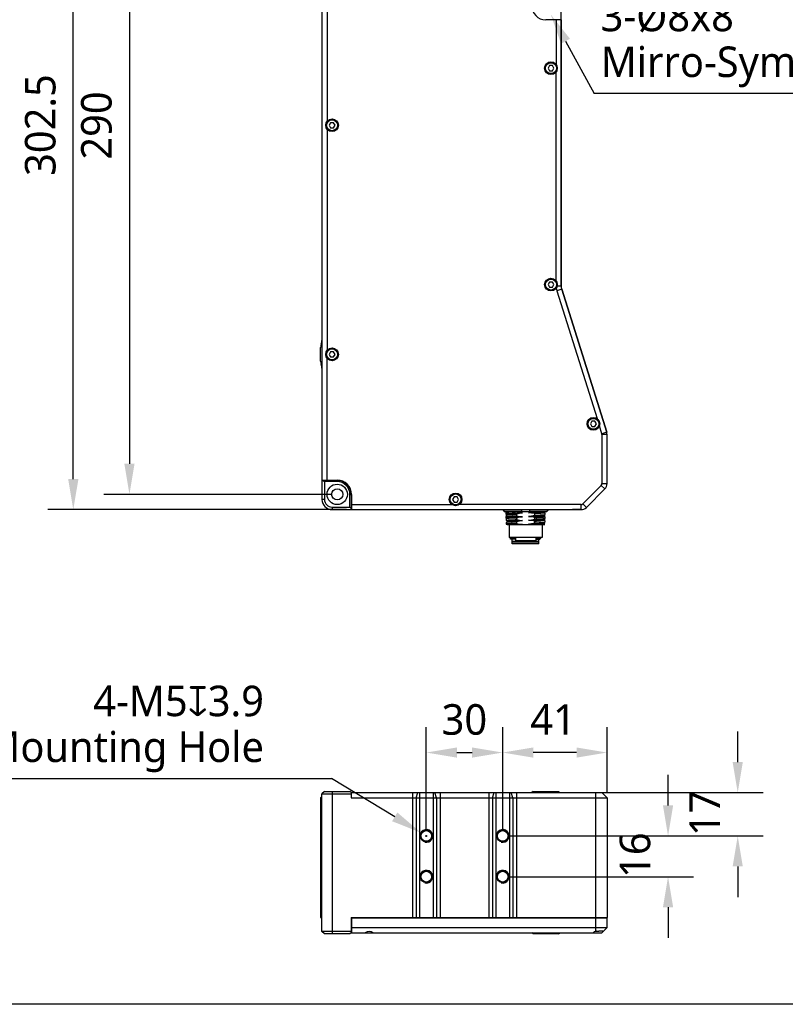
# Model space of a CAD drawing. Header units: millimetres. Extents: x 279 to 496, y -273 to -95.
# Tile 5 of 12: x 317 to 392, y -273 to -176. Entities that reach past the tile are written whole.
import ezdxf

# ---------------------------------------------------------------- set-up
doc = ezdxf.new("R2010")
doc.units = ezdxf.units.MM
doc.header["$LTSCALE"] = 23.1
doc.header["$PDMODE"] = 3
doc.header["$PDSIZE"] = 8
doc.layers.get('0').update_dxf_attribs({"linetype": 'CONTINUOUS'})
doc.layers.get('Defpoints').update_dxf_attribs({"linetype": 'CONTINUOUS'})
doc.layers.add('00_COMPONENTS', color=7, linetype='CONTINUOUS')
doc.layers.add('51__DRAFT_DIMS', color=7, linetype='CONTINUOUS')
doc.styles.get("Standard").update_dxf_attribs({"font": 'Roboto-Regular.ttf'})
doc.dimstyles.new('DIMSTYLE_1', dxfattribs={"dimtxt": 3, "dimasz": 3, "dimexe": 2.5, "dimexo": 0.5, "dimgap": 0.75, "dimtad": 1, "dimlfac": 4, "dimdsep": 46, "dimtxsty": 'STANDARD', "dimblk": '_FILLED', "dimblk1": '_FILLED', "dimblk2": '_FILLED', "dimcen": 0.09, "dimclrt": 3, "dimazin": 2, "dimtp": 0.3, "dimtm": 0.3, "dimtfac": 1, "dimtofl": 0, "dimtmove": 0, "dimatfit": 3, "dimldrblk": '_FILLED', "dimfxl": 1, "dimtolj": 1, "dimarcsym": 0})
doc.dimstyles.new('DIMSTYLE_2', dxfattribs={"dimtxt": 3, "dimasz": 3, "dimexe": 2.5, "dimexo": 0.5, "dimgap": 0.75, "dimtad": 1, "dimlfac": 4, "dimdsep": 46, "dimtxsty": 'STANDARD', "dimblk": '_FILLED', "dimblk1": '_FILLED', "dimblk2": '_FILLED', "dimcen": 0.09, "dimclrt": 3, "dimazin": 2, "dimtp": 0.5, "dimtm": 0.5, "dimtfac": 1, "dimtofl": 0, "dimtmove": 0, "dimatfit": 3, "dimldrblk": '_FILLED', "dimfxl": 1, "dimtolj": 1, "dimarcsym": 0})
doc.dimstyles.new('DIMSTYLE_4', dxfattribs={"dimtxt": 3, "dimasz": 3, "dimexe": 2.5, "dimexo": 0.5, "dimgap": 0.75, "dimtad": 1, "dimlfac": 4, "dimdsep": 46, "dimtxsty": 'STANDARD', "dimblk": '_FILLED', "dimblk1": '_FILLED', "dimblk2": '_FILLED', "dimcen": 0.09, "dimclrt": 3, "dimazin": 2, "dimtp": 0.2, "dimtm": 0.2, "dimtfac": 1, "dimtofl": 0, "dimtmove": 0, "dimatfit": 3, "dimldrblk": '_FILLED', "dimfxl": 1, "dimtolj": 1, "dimarcsym": 0})
doc.dimstyles.new('DIMSTYLE_5', dxfattribs={"dimtxt": 3, "dimasz": 3, "dimexe": 2.5, "dimexo": 0.5, "dimtad": 1, "dimlfac": 4, "dimdsep": 46, "dimtxsty": 'STANDARD', "dimblk": '_FILLED', "dimblk1": '_FILLED', "dimblk2": '_FILLED', "dimcen": 0.09, "dimclrt": 3, "dimazin": 2, "dimtp": 0.1, "dimtm": 0.1, "dimtfac": 1, "dimtofl": 0, "dimtmove": 0, "dimatfit": 1, "dimldrblk": '_FILLED', "dimfxl": 1, "dimtolj": 1, "dimarcsym": 0})
doc.dimstyles.new('DIMSTYLE_6', dxfattribs={"dimtxt": 3, "dimasz": 3, "dimexe": 2.5, "dimexo": 0.5, "dimtad": 1, "dimlfac": 4, "dimdsep": 46, "dimtxsty": 'STANDARD', "dimblk": '_FILLED', "dimblk1": '_FILLED', "dimblk2": '_FILLED', "dimcen": 0.09, "dimclrt": 3, "dimazin": 2, "dimtp": 0.2, "dimtm": 0.2, "dimtfac": 1, "dimtofl": 0, "dimtmove": 0, "dimatfit": 1, "dimldrblk": '_FILLED', "dimfxl": 1, "dimtolj": 1, "dimarcsym": 0})

# ---------------------------------------------------------------- blocks, each defined once
blk = doc.blocks.new('_FILLED')
at = {"color": 0, "linetype": 'ByBlock'}
blk.add_solid([(0, 0), (-1, 0.167), (-1, -0.167)], dxfattribs=at)
blk = doc.blocks.new('*D3')
at = {"layer": '51__DRAFT_DIMS', "color": 0, "lineweight": -2}
for p, q in [((347.872, -150.595), (325.469, -150.595)), ((327.969, -153.595), (327.969, -220.095)), ((347.872, -223.095), (325.469, -223.095))]:
    blk.add_line(p, q, dxfattribs=at)
at = {"layer": 'Defpoints', "color": 0}
for p in [(348.372, -150.595), (327.969, -223.095), (348.372, -223.095)]:
    blk.add_point(p, dxfattribs=at)
at = {"layer": '51__DRAFT_DIMS', "color": 0, "linetype": 'ByBlock', "lineweight": -2, "xscale": 3, "yscale": 3, "zscale": 3}
for p, rotation in [((327.969, -150.595), 90), ((327.969, -223.095), 270)]:
    blk.add_blockref('_FILLED', p, dxfattribs=dict(at, rotation=rotation))
at = {"layer": '51__DRAFT_DIMS', "color": 3, "insert": (323.219, -186.874), "char_height": 3, "attachment_point": 2, "rotation": 90, "line_spacing_factor": 0.9}
blk.add_mtext('\\A1;290', dxfattribs=at)
blk = doc.blocks.new('*D4')
at = {"layer": '51__DRAFT_DIMS', "color": 0, "lineweight": -2}
for p, q in [((355.959, -148.97), (319.957, -148.97)), ((322.457, -221.595), (322.457, -151.97)), ((349.272, -224.595), (319.957, -224.595))]:
    blk.add_line(p, q, dxfattribs=at)
at = {"layer": 'Defpoints', "color": 0}
for p in [(322.457, -148.97), (356.459, -148.97), (349.772, -224.595)]:
    blk.add_point(p, dxfattribs=at)
at = {"layer": '51__DRAFT_DIMS', "color": 0, "linetype": 'ByBlock', "lineweight": -2, "xscale": 3, "yscale": 3, "zscale": 3}
for p, rotation in [((322.457, -148.97), 90), ((322.457, -224.595), 270)]:
    blk.add_blockref('_FILLED', p, dxfattribs=dict(at, rotation=rotation))
at = {"layer": '51__DRAFT_DIMS', "color": 3, "insert": (317.707, -186.829), "char_height": 3, "attachment_point": 2, "rotation": 90, "line_spacing_factor": 0.9}
blk.add_mtext('\\A1;302.5', dxfattribs=at)
blk = doc.blocks.new('*D15')
at = {"layer": '51__DRAFT_DIMS', "color": 0, "lineweight": -2}
for p, q in [((357.122, -256.137), (357.122, -245.949)), ((364.622, -256.137), (364.622, -245.949)), ((360.122, -248.449), (361.622, -248.449))]:
    blk.add_line(p, q, dxfattribs=at)
at = {"layer": 'Defpoints', "color": 0}
for p in [(364.622, -248.449), (357.122, -256.637), (364.622, -256.637)]:
    blk.add_point(p, dxfattribs=at)
at = {"layer": '51__DRAFT_DIMS', "color": 0, "linetype": 'ByBlock', "lineweight": -2, "xscale": 3, "yscale": 3, "zscale": 3, "rotation": 180}
blk.add_blockref('_FILLED', (357.122, -248.449), dxfattribs=at)
at = {"layer": '51__DRAFT_DIMS', "color": 0, "linetype": 'ByBlock', "lineweight": -2, "xscale": 3, "yscale": 3, "zscale": 3}
blk.add_blockref('_FILLED', (364.622, -248.449), dxfattribs=at)
at = {"layer": '51__DRAFT_DIMS', "color": 3, "insert": (360.863, -243.699), "char_height": 3, "attachment_point": 2, "line_spacing_factor": 0.9}
blk.add_mtext('\\A1;30', dxfattribs=at)
blk = doc.blocks.new('*D16')
at = {"layer": '51__DRAFT_DIMS', "color": 0, "lineweight": -2}
for p, q in [((380.86, -253.637), (380.86, -250.637)), ((365.122, -256.637), (383.36, -256.637)), ((365.122, -260.637), (383.36, -260.637)), ((380.86, -263.637), (380.86, -266.637))]:
    blk.add_line(p, q, dxfattribs=at)
at = {"layer": 'Defpoints', "color": 0}
for p in [(364.622, -256.637), (364.622, -260.637), (380.86, -260.637)]:
    blk.add_point(p, dxfattribs=at)
at = {"layer": '51__DRAFT_DIMS', "color": 0, "linetype": 'ByBlock', "lineweight": -2, "xscale": 3, "yscale": 3, "zscale": 3}
for p, rotation in [((380.86, -256.637), 270), ((380.86, -260.637), 90)]:
    blk.add_blockref('_FILLED', p, dxfattribs=dict(at, rotation=rotation))
at = {"layer": '51__DRAFT_DIMS', "color": 3, "insert": (376.11, -258.523), "char_height": 3, "attachment_point": 2, "rotation": 90, "line_spacing_factor": 0.9}
blk.add_mtext('\\A1;16', dxfattribs=at)
blk = doc.blocks.new('*D17')
at = {"layer": '51__DRAFT_DIMS', "color": 0, "lineweight": -2}
for p, q in [((364.622, -256.137), (364.622, -245.949)), ((374.872, -252.387), (374.872, -245.949)), ((371.872, -248.449), (367.622, -248.449))]:
    blk.add_line(p, q, dxfattribs=at)
at = {"layer": 'Defpoints', "color": 0}
for p in [(364.622, -248.449), (374.872, -252.887), (364.622, -256.637)]:
    blk.add_point(p, dxfattribs=at)
at = {"layer": '51__DRAFT_DIMS', "color": 0, "linetype": 'ByBlock', "lineweight": -2, "xscale": 3, "yscale": 3, "zscale": 3, "rotation": 180}
blk.add_blockref('_FILLED', (364.622, -248.449), dxfattribs=at)
at = {"layer": '51__DRAFT_DIMS', "color": 0, "linetype": 'ByBlock', "lineweight": -2, "xscale": 3, "yscale": 3, "zscale": 3}
blk.add_blockref('_FILLED', (374.872, -248.449), dxfattribs=at)
at = {"layer": '51__DRAFT_DIMS', "color": 3, "insert": (369.568, -243.699), "char_height": 3, "attachment_point": 2, "line_spacing_factor": 0.9}
blk.add_mtext('\\A1;41', dxfattribs=at)
blk = doc.blocks.new('*D18')
at = {"layer": '51__DRAFT_DIMS', "color": 0, "lineweight": -2}
for p, q in [((387.701, -249.387), (387.701, -246.387)), ((374.247, -252.387), (390.201, -252.387)), ((365.122, -256.637), (390.201, -256.637)), ((387.701, -259.637), (387.701, -262.637))]:
    blk.add_line(p, q, dxfattribs=at)
at = {"layer": 'Defpoints', "color": 0}
for p in [(373.747, -252.387), (364.622, -256.637), (387.701, -256.637)]:
    blk.add_point(p, dxfattribs=at)
at = {"layer": '51__DRAFT_DIMS', "color": 0, "linetype": 'ByBlock', "lineweight": -2, "xscale": 3, "yscale": 3, "zscale": 3}
for p, rotation in [((387.701, -252.387), 270), ((387.701, -256.637), 90)]:
    blk.add_blockref('_FILLED', p, dxfattribs=dict(at, rotation=rotation))
at = {"layer": '51__DRAFT_DIMS', "color": 3, "insert": (382.951, -254.416), "char_height": 3, "attachment_point": 2, "rotation": 90, "line_spacing_factor": 0.9}
blk.add_mtext('\\A1;17', dxfattribs=at)
blk = doc.blocks.new('*D21')
at = {"layer": '51__DRAFT_DIMS', "color": 0}
for p, q in [((368.862, -175.185), (368.862, -175.005)), ((368.772, -175.095), (368.952, -175.095))]:
    blk.add_line(p, q, dxfattribs=at)
at = {"layer": '51__DRAFT_DIMS', "color": 0, "lineweight": -2}
for p in [(370.791, -178.599), (403.915, -183.74)]:
    blk.add_line(p, (373.619, -183.74), dxfattribs=at)
at = {"layer": 'Defpoints', "color": 0}
for p in [(368.38, -174.219), (369.344, -175.971)]:
    blk.add_point(p, dxfattribs=at)
at = {"layer": '51__DRAFT_DIMS', "color": 0, "linetype": 'ByBlock', "lineweight": -2, "xscale": 3, "yscale": 3, "zscale": 3, "rotation": 118.8240160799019}
blk.add_blockref('_FILLED', (369.344, -175.971), dxfattribs=at)
at = {"layer": '51__DRAFT_DIMS', "color": 3, "insert": (374.244, -174.615), "char_height": 3, "attachment_point": 1, "line_spacing_factor": 0.9}
blk.add_mtext('\\A1;3-%%c{\\A1;8x8\\PMirro-Symmetry}', dxfattribs=at)
blk = doc.blocks.new('*D22')
at = {"layer": '51__DRAFT_DIMS', "color": 0, "lineweight": -2}
for p in [(289.464, -251.003), (354.02, -254.762)]:
    blk.add_line(p, (347.802, -251.003), dxfattribs=at)
at = {"layer": '51__DRAFT_DIMS', "color": 0}
for p, q in [((357.032, -256.637), (357.212, -256.637)), ((357.122, -256.727), (357.122, -256.547))]:
    blk.add_line(p, q, dxfattribs=at)
at = {"layer": 'Defpoints', "color": 0}
for p in [(356.587, -256.314), (357.657, -256.961)]:
    blk.add_point(p, dxfattribs=at)
at = {"layer": '51__DRAFT_DIMS', "color": 0, "linetype": 'ByBlock', "lineweight": -2, "xscale": 3, "yscale": 3, "zscale": 3, "rotation": 328.8449903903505}
blk.add_blockref('_FILLED', (356.587, -256.314), dxfattribs=at)
at = {"layer": '51__DRAFT_DIMS', "color": 3, "insert": (341.176, -241.878), "char_height": 3, "attachment_point": 3, "line_spacing_factor": 0.9}
blk.add_mtext('\\A1;4-M5{\\Fgdt|c134;x}3.9\\PNon-Camera Mounting Hole', dxfattribs=at)

msp = doc.modelspace()

# ---------------------------------------------------------------- linework, layer by layer
msp.add_lwpolyline([(278.9111, -94.6938), (496.1269, -94.6938), (496.1269, -273.1705), (278.9111, -273.1705)], close=True)
at = {"layer": '00_COMPONENTS', "color": 7}
for p, q in [((346.8721, -150.0948), (346.8721, -223.5948)), ((370.3621, -202.6192), (370.3621, -160.0198)), ((347.3721, -164.7198), (347.3721, -186.4698)), ((370.3615, -176.4948), (368.8615, -176.4948)), ((369.8615, -176.4948), (369.8615, -180.8698)), ((370.1621, -176.4698), (370.1621, -176.4948)), ((370.3615, -176.4948), (370.3615, -202.6196)), ((369.2177, -180.9948), (369.0734, -181.2448)), ((369.0734, -181.2448), (369.2177, -181.4948)), ((369.5064, -180.9948), (369.2177, -180.9948)), ((369.2177, -181.4948), (369.5064, -181.4948)), ((369.6507, -181.2448), (369.5064, -180.9948)), ((369.5064, -181.4948), (369.6507, -181.2448)), ((369.8615, -202.1198), (369.8615, -181.6198)), ((347.7277, -186.5948), (347.5834, -186.8448)), ((348.0164, -186.5948), (347.7277, -186.5948)), ((348.1607, -186.8448), (348.0164, -186.5948)), ((347.3721, -187.2198), (347.3721, -208.9698)), ((347.5834, -186.8448), (347.7277, -187.0948)), ((347.7277, -187.0948), (348.0164, -187.0948)), ((348.0164, -187.0948), (348.1607, -186.8448)), ((369.2177, -202.2448), (369.0734, -202.4948)), ((369.0734, -202.4948), (369.2177, -202.7448)), ((369.5064, -202.2448), (369.2177, -202.2448)), ((369.2177, -202.7448), (369.5064, -202.7448)), ((369.6507, -202.4948), (369.5064, -202.2448)), ((369.5064, -202.7448), (369.6507, -202.4948)), ((374.8374, -216.9884), (370.4135, -202.9579)), ((370.4141, -202.9575), (374.8374, -216.9857)), ((369.9367, -203.1082), (373.8944, -215.6603)), ((346.7471, -210.008), (346.7471, -208.6817)), ((347.3721, -221.6948), (347.3721, -209.7198)), ((347.7277, -209.0948), (347.5834, -209.3448)), ((347.5834, -209.3448), (347.7277, -209.5948)), ((348.0164, -209.0948), (347.7277, -209.0948)), ((347.7277, -209.5948), (348.0164, -209.5948)), ((348.1607, -209.3448), (348.0164, -209.0948)), ((348.0164, -209.5948), (348.1607, -209.3448)), ((373.387, -215.9191), (373.2427, -216.1691)), ((373.2427, -216.1691), (373.387, -216.4191)), ((373.6757, -215.9191), (373.387, -215.9191)), ((373.387, -216.4191), (373.6757, -216.4191)), ((373.82, -216.1691), (373.6757, -215.9191)), ((373.6757, -216.4191), (373.82, -216.1691)), ((374.3605, -217.1387), (374.1205, -216.3776)), ((374.3721, -217.2139), (374.3721, -222.0342)), ((374.8721, -222.0342), (374.8721, -217.2139)), ((346.8721, -221.6948), (348.3721, -221.6948)), ((346.8721, -221.7198), (348.3721, -221.7198)), ((346.9971, -221.7198), (347.1221, -221.8448)), ((347.0721, -221.7198), (347.0721, -221.6948)), ((348.3721, -221.8448), (347.1221, -221.8448)), ((347.1221, -221.8448), (347.1221, -223.5948)), ((374.2988, -222.2109), (372.4882, -224.0216)), ((349.6221, -224.3448), (349.6221, -223.0948)), ((349.7471, -223.0948), (349.7471, -224.5948)), ((349.7721, -223.0948), (349.7721, -224.5948)), ((359.8527, -223.3448), (359.7084, -223.5948)), ((360.1414, -223.3448), (359.8527, -223.3448)), ((360.2857, -223.5948), (360.1414, -223.3448)), ((372.8417, -224.3752), (374.6524, -222.5645)), ((349.7721, -224.0948), (359.6221, -224.0948)), ((359.7084, -223.5948), (359.8527, -223.8448)), ((359.8527, -223.8448), (360.1414, -223.8448)), ((360.1414, -223.8448), (360.2857, -223.5948)), ((372.3114, -224.0948), (360.3721, -224.0948)), ((347.8721, -224.3448), (349.6221, -224.3448)), ((347.8721, -224.5948), (372.3114, -224.5948)), ((349.6221, -224.3448), (349.7471, -224.4698)), ((349.7721, -224.3948), (349.7471, -224.3948)), ((364.6535, -224.5948), (364.6535, -224.6448)), ((366.4971, -224.6448), (364.6535, -224.6448)), ((364.6535, -224.6448), (364.7804, -224.7698)), ((364.7804, -224.7698), (368.9637, -224.7698)), ((364.9721, -224.7698), (364.9721, -224.8896)), ((364.9721, -225.0494), (364.9721, -224.8909)), ((364.9721, -225.1065), (364.9721, -225.2649)), ((364.9721, -225.4244), (364.9721, -225.2659)), ((365.1629, -224.9944), (364.9749, -225.1032)), ((364.9749, -225.2682), (365.1565, -225.3732)), ((364.975, -224.8929), (365.1536, -224.9963)), ((364.9821, -225.0524), (364.9914, -225.0578)), ((364.9914, -225.0578), (365.0224, -225.0757)), ((365.1536, -224.9963), (365.1567, -224.9981)), ((365.9989, -224.8244), (365.9989, -224.7698)), ((365.9989, -225.1997), (365.9989, -225.0412)), ((366.4971, -224.7698), (366.4971, -224.5948)), ((367.2471, -224.5948), (367.2471, -224.7698)), ((369.0906, -224.6448), (367.2471, -224.6448)), ((367.7452, -224.9842), (367.7452, -225.1427)), ((368.5812, -225.1894), (368.7693, -225.0806)), ((368.5815, -224.8142), (368.6582, -224.7698)), ((368.5898, -225.1871), (368.5875, -225.1858)), ((368.7692, -224.9157), (368.5876, -224.8107)), ((368.7691, -225.2908), (368.5898, -225.1871)), ((368.725, -225.2653), (368.7687, -225.2401)), ((368.7253, -224.8903), (368.7687, -224.8652)), ((368.7721, -224.8613), (368.7721, -224.7698)), ((368.7721, -224.8614), (368.7721, -224.8613)), ((368.7721, -224.919), (368.7721, -225.0774)), ((368.7721, -225.2362), (368.7721, -225.0806)), ((368.9637, -224.7698), (369.0906, -224.6448)), ((369.0906, -224.6448), (369.0906, -224.5948)), ((371.4829, -224.5948), (371.4838, -224.5954)), ((372.3104, -224.5954), (371.4838, -224.5954)), ((371.9888, -224.5954), (371.9888, -224.5948)), ((364.9721, -225.4815), (364.9721, -225.6399)), ((364.9721, -225.8567), (364.9721, -226.0149)), ((365.1627, -225.3695), (364.9749, -225.4782)), ((364.9749, -225.6431), (365.1567, -225.7483)), ((365.1629, -225.7447), (364.9749, -225.8535)), ((364.9749, -226.0182), (365.0642, -226.0698)), ((364.982, -225.4273), (364.9913, -225.4327)), ((364.9913, -225.4327), (365.0224, -225.4507)), ((365.0643, -226.0698), (368.7721, -226.0698)), ((365.2471, -226.0698), (365.2471, -227.3198)), ((365.9989, -225.5746), (365.9989, -225.4162)), ((365.9989, -225.9497), (365.9989, -225.7914)), ((366.1462, -225.3056), (366.1481, -225.3055)), ((366.4911, -225.2929), (366.4977, -225.2926)), ((366.4977, -225.2926), (366.5805, -225.2896)), ((367.7452, -225.3594), (367.7452, -225.5177)), ((367.7452, -225.7343), (367.7452, -225.8927)), ((368.2729, -225.7133), (368.2708, -225.7133)), ((368.4971, -226.0698), (368.4971, -227.3198)), ((368.5812, -225.9394), (368.7693, -225.8306)), ((368.5814, -225.5643), (368.7692, -225.4557)), ((368.7694, -225.6659), (368.5876, -225.5607)), ((368.59, -225.9371), (368.5876, -225.9357)), ((368.7691, -226.0407), (368.59, -225.9371)), ((368.7721, -225.5698), (368.6033, -225.5698)), ((368.7721, -225.2942), (368.7721, -225.4524)), ((368.7721, -225.5698), (368.7721, -225.4557)), ((368.7721, -225.669), (368.7721, -225.8274)), ((368.7721, -226.0441), (368.7721, -226.0698)), ((368.4971, -227.3198), (365.2471, -227.3198)), ((365.3721, -227.4948), (365.3721, -227.4185)), ((365.8721, -227.4948), (365.3721, -227.4948)), ((365.3772, -227.4153), (365.3804, -227.4144)), ((365.5003, -227.3441), (365.3781, -227.4147)), ((365.4515, -227.3198), (365.4655, -227.3279)), ((365.4655, -227.3279), (365.4826, -227.3378)), ((365.4826, -227.3378), (365.4969, -227.3461)), ((365.5596, -227.7198), (365.5596, -227.4948)), ((368.1846, -227.7198), (365.5596, -227.7198)), ((365.5846, -227.7448), (365.5596, -227.7198)), ((365.5596, -227.7448), (368.1845, -227.7448)), ((365.5596, -227.9448), (365.5596, -227.7448)), ((368.1845, -227.9448), (365.5596, -227.9448)), ((365.8721, -227.3198), (365.8721, -227.6448)), ((367.8721, -227.6448), (365.8721, -227.6448)), ((365.9221, -227.6948), (365.8721, -227.6448)), ((367.822, -227.6948), (365.9221, -227.6948)), ((367.8221, -227.6948), (367.8721, -227.6448)), ((367.8721, -227.3198), (367.8721, -227.6448)), ((367.8721, -227.4948), (368.2945, -227.4948)), ((368.1596, -227.7448), (368.1846, -227.7198)), ((368.1846, -227.7198), (368.1846, -227.4948)), ((368.1846, -227.9448), (368.1846, -227.7448)), ((368.2509, -227.4731), (368.37, -227.4042)), ((368.2676, -227.4787), (368.2543, -227.4711)), ((368.2945, -227.4943), (368.2676, -227.4787)), ((368.3721, -227.4018), (368.3721, -227.3198)), ((347.1221, -252.2623), (346.8721, -252.5123)), ((347.1221, -252.2623), (349.6221, -252.2623)), ((349.7471, -252.3873), (349.6221, -252.2623)), ((367.6121, -252.2623), (367.4871, -252.3873)), ((367.6121, -252.2623), (370.1121, -252.2623)), ((370.1121, -252.2623), (370.2371, -252.3873)), ((346.8721, -252.7623), (346.7471, -252.8873)), ((346.7471, -252.8873), (346.7471, -264.6373)), ((346.7471, -252.8873), (346.8721, -252.8873)), ((346.8721, -266.0123), (346.8721, -252.5123)), ((346.8721, -252.5123), (349.7471, -252.5123)), ((349.7471, -252.3873), (349.7471, -252.8873)), ((349.7471, -252.3873), (374.3721, -252.3873)), ((349.7471, -252.8873), (374.8721, -252.8873)), ((374.8721, -252.8873), (374.3721, -252.3873)), ((374.8721, -252.8873), (374.8721, -264.6373)), ((346.7471, -264.6373), (346.8721, -264.6373)), ((349.7471, -264.6373), (349.7471, -266.1373)), ((349.7471, -264.6373), (374.8721, -264.6373)), ((349.7721, -264.6373), (349.7721, -266.1373)), ((349.7721, -264.6873), (374.8721, -264.6873)), ((374.6471, -264.6373), (374.6471, -264.6873)), ((374.8721, -265.6373), (374.8721, -264.6873)), ((349.7721, -265.6373), (374.8721, -265.6373)), ((374.3721, -266.1373), (374.8721, -265.6373)), ((347.1221, -266.2623), (346.8721, -266.0123)), ((349.7471, -266.0123), (346.8721, -266.0123)), ((349.6221, -266.2623), (347.1221, -266.2623)), ((349.7471, -266.1373), (349.6221, -266.2623)), ((349.7471, -266.1373), (374.3721, -266.1373)), ((367.6121, -266.2623), (367.4871, -266.1373)), ((370.1121, -266.2623), (367.6121, -266.2623)), ((370.1121, -266.2623), (370.2371, -266.1373))]:
    msp.add_line(p, q, dxfattribs=at)
at = {"layer": '00_COMPONENTS', "color": 4}
for p, q in [((370.4135, -202.9579), (369.9367, -203.1082)), ((369.9739, -202.6196), (370.3615, -202.6196)), ((374.8374, -216.9884), (374.3605, -217.1387)), ((374.8721, -217.2139), (374.3721, -217.2139)), ((348.3721, -221.8448), (348.3721, -221.7198)), ((374.6524, -222.5645), (374.2988, -222.2109)), ((374.3721, -222.0342), (374.8721, -222.0342)), ((349.6221, -223.0948), (349.7471, -223.0948)), ((347.1221, -223.5948), (346.8721, -223.5948)), ((372.3114, -224.5948), (372.3114, -224.0948)), ((372.8417, -224.3752), (372.4882, -224.0216)), ((347.8721, -224.3448), (347.8721, -224.5948)), ((372.3104, -224.5954), (372.3104, -224.5948)), ((347.8721, -252.2623), (347.8721, -266.2623)), ((368.8621, -252.2623), (368.8621, -252.3873)), ((346.8721, -252.8206), (346.8096, -252.8873)), ((346.8096, -252.8873), (346.8096, -264.6373)), ((355.7629, -252.3873), (355.7629, -264.6373)), ((356.1109, -252.8873), (356.2849, -252.3873)), ((356.1109, -252.8873), (356.1109, -264.6373)), ((356.4589, -252.3873), (356.4589, -264.6373)), ((357.7852, -252.3873), (357.7852, -264.6373)), ((358.1332, -252.8873), (357.9592, -252.3873)), ((358.1332, -252.8873), (358.1332, -264.6373)), ((358.4812, -252.3873), (358.4812, -264.6373)), ((363.2629, -252.3873), (363.2629, -264.6373)), ((363.6109, -252.8873), (363.7849, -252.3873)), ((363.6109, -252.8873), (363.6109, -264.6373)), ((363.9589, -252.3873), (363.9589, -264.6373)), ((365.2852, -252.3873), (365.2852, -264.6373)), ((365.6332, -252.8873), (365.4592, -252.3873)), ((365.6332, -252.8873), (365.6332, -264.6373)), ((365.9812, -252.3873), (365.9812, -264.6373)), ((373.7471, -252.3873), (373.7471, -266.0249)), ((350.2721, -264.6873), (350.2721, -264.6373)), ((368.8621, -266.2623), (368.8621, -266.1373))]:
    msp.add_line(p, q, dxfattribs=at)
at = {"layer": '00_COMPONENTS', "color": 7}
for centre, radius in [((369.3615, -181.2448), 0.625), ((369.3621, -181.2448), 0.5625), ((347.8721, -186.8448), 0.625), ((347.8721, -186.8448), 0.5625), ((369.3615, -202.4948), 0.625), ((369.3621, -202.4948), 0.5625), ((347.8721, -209.3448), 0.625), ((347.8721, -209.3448), 0.5625), ((373.5313, -216.1691), 0.625), ((373.5313, -216.1691), 0.5625), ((348.3721, -223.0948), 1), ((348.3721, -223.0948), 0.55), ((359.9971, -223.5948), 0.625), ((359.9971, -223.5948), 0.5625), ((357.1221, -256.6373), 0.6), ((357.1221, -256.6373), 0.525), ((364.6221, -256.6373), 0.6), ((364.6221, -256.6373), 0.525), ((357.1221, -260.6373), 0.6), ((364.6221, -260.6373), 0.6), ((357.1221, -260.6373), 0.525), ((364.6221, -260.6373), 0.525)]:
    msp.add_circle(centre, radius, dxfattribs=at)
at = {"layer": '00_COMPONENTS', "color": 4}
for centre in [(369.3621, -181.2448), (347.8721, -186.8448), (369.3621, -202.4948), (347.8721, -209.3448), (373.5313, -216.1691), (359.9971, -223.5948)]:
    msp.add_circle(centre, 0.5375, dxfattribs=at)
at = {"layer": '00_COMPONENTS', "color": 7}
for centre, radius, start, end in [((368.8615, -175.0948), 1.4, 90, 270), ((371.4865, -202.6196), 1.625, 188.060435, 197.5), ((371.4865, -202.6196), 1.125, 180, 197.5), ((371.4871, -202.6192), 1.125, 180, 197.500471), ((347.7471, -208.6817), 1, 159.635865, 180), ((345.8721, -207.9857), 1, 339.635865, 360), ((347.7471, -210.008), 1, 180, 200.364135), ((345.8721, -210.704), 1, 0, 20.364135), ((374.1221, -217.2139), 0.25, 0, 17.5), ((374.1221, -217.2113), 0.75, 0, 17.500471), ((374.1221, -217.2139), 0.75, 0, 17.5), ((348.3721, -223.0948), 1.4, 0, 90), ((348.3721, -223.0948), 1.375, 0, 90), ((348.3721, -223.0948), 1.25, 0, 90), ((374.1221, -222.0342), 0.25, 315, 360), ((374.1221, -222.0342), 0.75, 315, 360), ((347.8721, -223.5948), 1, 180, 270), ((347.8721, -223.5948), 0.75, 180, 270), ((372.3114, -223.8448), 0.25, 270, 315), ((372.3104, -223.8454), 0.75, 270, 270.080665), ((372.3114, -223.8448), 0.75, 270, 315), ((367.0326, -229.4291), 3.4193, 97.583282, 100.75158), ((365.87, -171.3045), 54.462, 271.973174, 272.175688), ((365.4306, -227.6292), 0.2206, 102.579849, 103.164725), ((374.4026, -269.2402), 3.2814, 99.30415, 101.523419)]:
    msp.add_arc(centre, radius, start, end, dxfattribs=at)
at = {"layer": '00_COMPONENTS', "color": 4}
for centre in [(357.1221, -256.6373), (364.6221, -256.6373), (357.1221, -260.6373), (364.6221, -260.6373)]:
    msp.add_arc(centre, 0.625, 255, 195, dxfattribs=at)
at = {"layer": '00_COMPONENTS', "color": 7}
for centre, major_axis, start_param, end_param in [((351.4971, -266.6373), (0, 0.625), 5.6396842, 6.9266864), ((373.8721, -266.6373), (0.625, 0), 1.7721542, 2.2142974)]:
    msp.add_ellipse(centre, major_axis=major_axis, ratio=1, start_param=start_param, end_param=end_param, dxfattribs=at)
for points, knots in [([(365.9989, -224.8244), (365.925, -224.827), (365.784, -224.8324), (365.5839, -224.8405), (365.4078, -224.8482), (365.2776, -224.8551), (365.1879, -224.8609), (365.1322, -224.865), (365.0847, -224.8691), (365.0453, -224.8732), (365.0149, -224.8769), (364.992, -224.8809), (364.9797, -224.8838), (364.9721, -224.8876), (364.9721, -224.8896)], [0, 0, 0, 0, 0.2152308, 0.4106718, 0.5826855, 0.7280863, 0.7899498, 0.8441988, 0.8905851, 0.9288968, 0.9589719, 0.9807177, 0.9941698, 1, 1, 1, 1]), ([(364.9721, -224.8896), (364.9721, -224.8899), (364.9725, -224.8914), (364.9739, -224.8923), (364.975, -224.8929)], [0, 0, 0, 0, 0.1867099, 1, 1, 1, 1]), ([(365.1064, -225.0269), (365.0869, -225.0285), (365.0534, -225.0317), (365.0149, -225.0365), (364.9925, -225.0405), (364.9817, -225.0433), (364.9752, -225.0455), (364.9721, -225.0483), (364.9721, -225.0494)], [0, 0, 0, 0, 0.4261708, 0.7346289, 0.8441167, 0.9237772, 0.9743671, 1, 1, 1, 1]), ([(364.9721, -225.0494), (364.9721, -225.0515), (364.9803, -225.0554), (364.9862, -225.0568), (364.991, -225.0579)], [0, 0, 0, 0, 0.2998031, 1, 1, 1, 1]), ([(364.9721, -225.1065), (364.9721, -225.1062), (364.9724, -225.1047), (364.9739, -225.1038), (364.9749, -225.1032)], [0, 0, 0, 0, 0.1877593, 1, 1, 1, 1]), ([(364.9721, -225.2649), (364.9721, -225.2629), (364.9797, -225.2591), (364.992, -225.2561), (365.0149, -225.252), (365.0453, -225.2482), (365.0847, -225.2441), (365.1322, -225.2401), (365.1879, -225.2361), (365.2776, -225.2304), (365.4078, -225.2234), (365.5839, -225.2155), (365.784, -225.2074), (365.925, -225.2023), (365.9989, -225.1997)], [0, 0, 0, 0, 0.0058397, 0.0193146, 0.0410756, 0.0711603, 0.1094678, 0.1558461, 0.2100863, 0.2719437, 0.4173407, 0.5893469, 0.784784, 1, 1, 1, 1]), ([(364.9749, -225.2682), (364.9745, -225.2679), (364.9733, -225.2672), (364.9721, -225.2659), (364.9721, -225.2649)], [0, 0, 0, 0, 0.3367155, 1, 1, 1, 1]), ([(364.974, -225.2686), (364.9737, -225.2684), (364.9728, -225.2677), (364.9721, -225.2667), (364.9721, -225.2659)], [0, 0, 0, 0, 0.3213207, 1, 1, 1, 1]), ([(364.9749, -225.1032), (364.9782, -225.1013), (364.9881, -225.0985), (365.0068, -225.0948), (365.0334, -225.0911), (365.084, -225.0855), (365.166, -225.0789), (365.2854, -225.0715), (365.4316, -225.0638), (365.6021, -225.0562), (365.7939, -225.0486), (365.9286, -225.0437), (365.9989, -225.0412)], [0, 0, 0, 0, 0.0111075, 0.0296759, 0.0557934, 0.0894058, 0.1785963, 0.2958339, 0.4391865, 0.6062575, 0.7942466, 1, 1, 1, 1]), ([(364.9821, -225.0524), (364.9811, -225.0518), (364.9789, -225.0506), (364.9795, -225.0481), (364.9801, -225.0475)], [0, 0, 0, 0, 0.5887166, 1, 1, 1, 1]), ([(364.9801, -225.0475), (364.9813, -225.0461), (364.9862, -225.0439), (364.9911, -225.0424), (364.9943, -225.0416)], [0, 0, 0, 0, 0.366319, 1, 1, 1, 1]), ([(364.9929, -225.0563), (364.9918, -225.056), (364.9881, -225.055), (364.9844, -225.0537), (364.9821, -225.0524)], [0, 0, 0, 0, 0.3125564, 1, 1, 1, 1]), ([(365.163, -224.9945), (365.1674, -224.9919), (365.1813, -224.9884), (365.2077, -224.9837), (365.2459, -224.979), (365.2955, -224.9741), (365.3561, -224.9691), (365.4575, -224.962), (365.6081, -224.9536), (365.8143, -224.9441), (366.0501, -224.9342), (366.3088, -224.9242), (366.4882, -224.9179), (366.5805, -224.9146)], [0, 0, 0, 0, 0.0107984, 0.029721, 0.0568255, 0.0919673, 0.1348689, 0.1851923, 0.3066593, 0.4533152, 0.621039, 0.8049359, 1, 1, 1, 1]), ([(367.1636, -224.8941), (367.256, -224.8908), (367.4356, -224.8845), (367.6946, -224.8747), (367.9305, -224.8647), (368.1368, -224.855), (368.2875, -224.8467), (368.3889, -224.8396), (368.4493, -224.8346), (368.4987, -224.8297), (368.5368, -224.825), (368.5631, -224.8202), (368.5771, -224.8168), (368.5815, -224.8142)], [0, 0, 0, 0, 0.1952859, 0.3793399, 0.5469718, 0.6936768, 0.8153029, 0.8655253, 0.9082308, 0.9432051, 0.9702475, 0.989181, 1, 1, 1, 1]), ([(367.1636, -225.2692), (367.256, -225.2659), (367.4355, -225.2596), (367.6943, -225.2498), (367.9301, -225.2399), (368.1363, -225.2302), (368.2869, -225.2218), (368.3884, -225.2147), (368.449, -225.2098), (368.4985, -225.2048), (368.5366, -225.2002), (368.5629, -225.1954), (368.5768, -225.1919), (368.5812, -225.1894)], [0, 0, 0, 0, 0.1951441, 0.3791237, 0.5468588, 0.6934498, 0.8149746, 0.8652992, 0.9081845, 0.9432874, 0.9703191, 0.9891883, 1, 1, 1, 1]), ([(368.7721, -224.919), (368.7721, -224.921), (368.7645, -224.9247), (368.7521, -224.9278), (368.7293, -224.9319), (368.6988, -224.9357), (368.6595, -224.9397), (368.6119, -224.9437), (368.5562, -224.9477), (368.4665, -224.9534), (368.3363, -224.9604), (368.1603, -224.9684), (367.9602, -224.9764), (367.8191, -224.9816), (367.7452, -224.9842)], [0, 0, 0, 0, 0.0058423, 0.019318, 0.041079, 0.0711632, 0.1094701, 0.1558477, 0.2100874, 0.2719446, 0.417342, 0.5893483, 0.7847849, 1, 1, 1, 1]), ([(367.7452, -225.1427), (367.8156, -225.1402), (367.9503, -225.1352), (368.1422, -225.1276), (368.3127, -225.12), (368.4589, -225.1124), (368.5644, -225.1058), (368.6349, -225.1003), (368.6767, -225.0965), (368.7109, -225.0927), (368.7375, -225.089), (368.7561, -225.0853), (368.766, -225.0825), (368.7693, -225.0806)], [0, 0, 0, 0, 0.2058219, 0.3938819, 0.5609871, 0.704359, 0.8215905, 0.8697822, 0.9107479, 0.9443334, 0.9704172, 0.9889439, 1, 1, 1, 1]), ([(368.7687, -225.2401), (368.7661, -225.2416), (368.7588, -225.2441), (368.7376, -225.2492), (368.719, -225.2519), (368.705, -225.2537)], [0, 0, 0, 0, 0.1387317, 0.3510149, 1, 1, 1, 1]), ([(368.7687, -224.8652), (368.7661, -224.8667), (368.7588, -224.8692), (368.7377, -224.8741), (368.7191, -224.8767), (368.7051, -224.8786)], [0, 0, 0, 0, 0.1383233, 0.3503811, 1, 1, 1, 1]), ([(368.7721, -224.8614), (368.772, -224.8618), (368.7715, -224.8634), (368.7699, -224.8645), (368.7687, -224.8652)], [0, 0, 0, 0, 0.1897745, 1, 1, 1, 1]), ([(368.7721, -225.2363), (368.772, -225.2366), (368.7715, -225.2383), (368.7699, -225.2394), (368.7687, -225.2401)], [0, 0, 0, 0, 0.1875291, 1, 1, 1, 1]), ([(368.7692, -224.9157), (368.7697, -224.9159), (368.7709, -224.9167), (368.7721, -224.918), (368.7721, -224.919)], [0, 0, 0, 0, 0.3368303, 1, 1, 1, 1]), ([(368.7693, -225.0806), (368.7697, -225.0804), (368.7709, -225.0797), (368.7721, -225.0784), (368.7721, -225.0774)], [0, 0, 0, 0, 0.336234, 1, 1, 1, 1]), ([(365.1064, -225.4019), (365.0869, -225.4035), (365.0534, -225.4067), (365.0149, -225.4115), (364.9925, -225.4155), (364.9817, -225.4183), (364.9752, -225.4205), (364.9721, -225.4233), (364.9721, -225.4244)], [0, 0, 0, 0, 0.4261643, 0.7346174, 0.8441044, 0.9237661, 0.97436, 1, 1, 1, 1]), ([(364.9721, -225.4244), (364.9721, -225.4266), (364.9804, -225.4304), (364.9862, -225.4318), (364.9911, -225.4329)], [0, 0, 0, 0, 0.2996824, 1, 1, 1, 1]), ([(364.9749, -225.4782), (364.9745, -225.4785), (364.9733, -225.4792), (364.9721, -225.4805), (364.9721, -225.4815)], [0, 0, 0, 0, 0.3373546, 1, 1, 1, 1]), ([(364.9721, -225.6399), (364.9721, -225.6379), (364.9797, -225.6341), (364.992, -225.6311), (365.0149, -225.627), (365.0453, -225.6232), (365.0847, -225.6191), (365.1322, -225.6151), (365.1879, -225.6111), (365.2776, -225.6054), (365.4078, -225.5985), (365.5839, -225.5905), (365.784, -225.5824), (365.925, -225.5773), (365.9989, -225.5746)], [0, 0, 0, 0, 0.0058404, 0.0193177, 0.0410804, 0.0711658, 0.1094733, 0.1558511, 0.2100907, 0.2719474, 0.4173434, 0.5893489, 0.7847852, 1, 1, 1, 1]), ([(364.9749, -225.6431), (364.9744, -225.6429), (364.9732, -225.6422), (364.9721, -225.6409), (364.9721, -225.6399)], [0, 0, 0, 0, 0.3362146, 1, 1, 1, 1]), ([(364.9749, -225.8534), (364.9745, -225.8537), (364.9733, -225.8544), (364.9721, -225.8557), (364.9721, -225.8567)], [0, 0, 0, 0, 0.336725, 1, 1, 1, 1]), ([(365.9989, -225.9497), (365.925, -225.9523), (365.784, -225.9574), (365.5839, -225.9655), (365.4078, -225.9734), (365.2776, -225.9804), (365.1879, -225.9861), (365.1322, -225.9901), (365.0847, -225.9941), (365.0453, -225.9982), (365.0149, -226.002), (364.992, -226.0061), (364.9797, -226.0091), (364.9721, -226.0129), (364.9721, -226.0149)], [0, 0, 0, 0, 0.2152182, 0.4106485, 0.5826575, 0.7280539, 0.7899105, 0.8441489, 0.8905247, 0.928834, 0.9589174, 0.9806784, 0.9941505, 1, 1, 1, 1]), ([(364.9721, -226.0149), (364.9721, -226.0152), (364.9724, -226.0167), (364.9738, -226.0176), (364.9749, -226.0182)], [0, 0, 0, 0, 0.1882231, 1, 1, 1, 1]), ([(365.9989, -225.4162), (365.9286, -225.4188), (365.7939, -225.4237), (365.6022, -225.4313), (365.4318, -225.4389), (365.2856, -225.4465), (365.1801, -225.4531), (365.1096, -225.4586), (365.0678, -225.4624), (365.0335, -225.4661), (365.0069, -225.4698), (364.9882, -225.4735), (364.9782, -225.4763), (364.9749, -225.4782)], [0, 0, 0, 0, 0.2056983, 0.3936599, 0.5606993, 0.7040437, 0.8212885, 0.8695026, 0.9105019, 0.9441323, 0.9702729, 0.9888674, 1, 1, 1, 1]), ([(365.9989, -225.7914), (365.9286, -225.7939), (365.7939, -225.7988), (365.602, -225.8065), (365.4316, -225.8141), (365.2854, -225.8217), (365.1799, -225.8283), (365.1094, -225.8338), (365.0676, -225.8376), (365.0333, -225.8414), (365.0067, -225.845), (364.9881, -225.8487), (364.9782, -225.8515), (364.9749, -225.8534)], [0, 0, 0, 0, 0.2057615, 0.3937747, 0.5608487, 0.7042068, 0.8214436, 0.8696457, 0.9106272, 0.9442341, 0.9703455, 0.9889057, 1, 1, 1, 1]), ([(364.982, -225.4273), (364.981, -225.4268), (364.9792, -225.4258), (364.9792, -225.4235), (364.9796, -225.4229)], [0, 0, 0, 0, 0.6021201, 1, 1, 1, 1]), ([(364.9796, -225.4229), (364.9805, -225.4214), (364.9852, -225.4191), (364.9897, -225.4178), (364.9927, -225.417)], [0, 0, 0, 0, 0.3545884, 1, 1, 1, 1]), ([(365.1627, -225.3695), (365.1661, -225.3676), (365.1759, -225.3647), (365.1944, -225.361), (365.2205, -225.3572), (365.2697, -225.3515), (365.349, -225.3446), (365.4642, -225.3367), (365.6047, -225.329), (365.768, -225.3212), (365.951, -225.3133), (366.0793, -225.3082), (366.1462, -225.3056)], [0, 0, 0, 0, 0.0116718, 0.0308521, 0.0575604, 0.0916864, 0.1816287, 0.2993116, 0.4428464, 0.6096001, 0.7963992, 1, 1, 1, 1]), ([(365.1629, -225.7447), (365.1674, -225.7421), (365.1813, -225.7386), (365.2076, -225.7337), (365.2458, -225.729), (365.2953, -225.7241), (365.356, -225.7193), (365.4574, -225.7123), (365.608, -225.7037), (365.8142, -225.6939), (366.05, -225.6843), (366.3088, -225.6745), (366.4882, -225.6679), (366.5805, -225.6646)], [0, 0, 0, 0, 0.010871, 0.0297916, 0.0568461, 0.0919601, 0.1348633, 0.1851955, 0.306717, 0.4532933, 0.6209879, 0.8049169, 1, 1, 1, 1]), ([(365.7993, -226.0699), (365.8583, -226.0672), (366.1186, -226.0561), (366.3791, -226.0468), (366.5805, -226.0396)], [0, 0, 0, 0, 0.2264943, 1, 1, 1, 1]), ([(366.1481, -225.3055), (366.1759, -225.3044), (366.2902, -225.3), (366.4045, -225.296), (366.4911, -225.2929)], [0, 0, 0, 0, 0.2428047, 1, 1, 1, 1]), ([(367.1636, -225.6443), (367.256, -225.641), (367.4354, -225.6345), (367.6942, -225.6247), (367.93, -225.615), (368.1362, -225.6052), (368.2868, -225.5967), (368.3882, -225.5897), (368.4487, -225.5849), (368.4982, -225.58), (368.5365, -225.5752), (368.5629, -225.5704), (368.577, -225.5669), (368.5814, -225.5643)], [0, 0, 0, 0, 0.1951318, 0.3790305, 0.5465858, 0.6932749, 0.8148382, 0.8650677, 0.9078507, 0.942913, 0.9700457, 0.9890953, 1, 1, 1, 1]), ([(367.1636, -226.0192), (367.256, -226.016), (367.4354, -226.0096), (367.6942, -225.9998), (367.9299, -225.9898), (368.1361, -225.9803), (368.2868, -225.9718), (368.3883, -225.9647), (368.4488, -225.9597), (368.4983, -225.9549), (368.5365, -225.9502), (368.5628, -225.9455), (368.5768, -225.942), (368.5812, -225.9394)], [0, 0, 0, 0, 0.1950976, 0.3790802, 0.5467413, 0.6932983, 0.8148802, 0.8652478, 0.9081161, 0.9431582, 0.9701924, 0.9891202, 1, 1, 1, 1]), ([(367.7452, -225.3594), (367.8191, -225.3568), (367.9602, -225.3515), (368.1603, -225.3434), (368.3363, -225.3356), (368.4665, -225.3288), (368.5562, -225.3229), (368.6119, -225.3187), (368.6595, -225.3146), (368.6988, -225.3106), (368.7293, -225.3069), (368.7521, -225.3029), (368.7645, -225.3), (368.7721, -225.2962), (368.7721, -225.2942)], [0, 0, 0, 0, 0.215227, 0.4106748, 0.582685, 0.7280879, 0.7899536, 0.8442049, 0.8905919, 0.928899, 0.9589726, 0.9807112, 0.9941595, 1, 1, 1, 1]), ([(367.7452, -225.5177), (367.8156, -225.5152), (367.9503, -225.5103), (368.1421, -225.5026), (368.3126, -225.495), (368.4588, -225.4874), (368.5643, -225.4808), (368.6347, -225.4753), (368.6766, -225.4715), (368.7108, -225.4678), (368.7374, -225.4641), (368.756, -225.4604), (368.766, -225.4576), (368.7692, -225.4557)], [0, 0, 0, 0, 0.2057651, 0.3937806, 0.5608563, 0.7042156, 0.8214521, 0.8696532, 0.9106334, 0.9442387, 0.9703484, 0.9889069, 1, 1, 1, 1]), ([(367.7452, -225.8927), (367.8156, -225.8902), (367.9503, -225.8853), (368.1421, -225.8776), (368.3126, -225.87), (368.4588, -225.8624), (368.5643, -225.8558), (368.6347, -225.8503), (368.6766, -225.8465), (368.7108, -225.8427), (368.7374, -225.8391), (368.756, -225.8353), (368.766, -225.8325), (368.7693, -225.8307)], [0, 0, 0, 0, 0.2057673, 0.3937845, 0.5608609, 0.7042198, 0.8214556, 0.8696564, 0.9106362, 0.9442412, 0.9703505, 0.9889083, 1, 1, 1, 1]), ([(368.2711, -225.7133), (368.2454, -225.7145), (368.1343, -225.7195), (368.0231, -225.724), (367.9376, -225.7273)], [0, 0, 0, 0, 0.2308034, 1, 1, 1, 1]), ([(368.7721, -225.669), (368.7721, -225.6701), (368.7691, -225.6728), (368.7628, -225.675), (368.7524, -225.6778), (368.7309, -225.6817), (368.6939, -225.6864), (368.6379, -225.6918), (368.5667, -225.6972), (368.481, -225.7026), (368.3814, -225.7081), (368.3105, -225.7115), (368.2729, -225.7133)], [0, 0, 0, 0, 0.0068334, 0.0201824, 0.041163, 0.0699708, 0.1511316, 0.2632745, 0.4055466, 0.5767576, 0.7754681, 1, 1, 1, 1]), ([(368.7721, -226.0439), (368.7721, -226.0453), (368.7677, -226.0484), (368.7594, -226.0508), (368.7452, -226.0541), (368.7259, -226.0571), (368.701, -226.0603), (368.6572, -226.0649), (368.6217, -226.0679), (368.5962, -226.0698)], [0, 0, 0, 0, 0.0237297, 0.0737138, 0.1533865, 0.2632299, 0.4031817, 0.5730104, 1, 1, 1, 1]), ([(368.7721, -225.2942), (368.7721, -225.2939), (368.7717, -225.2924), (368.7702, -225.2914), (368.7691, -225.2908)], [0, 0, 0, 0, 0.1869916, 1, 1, 1, 1]), ([(368.7691, -226.0406), (368.7696, -226.0409), (368.7708, -226.0416), (368.7721, -226.0429), (368.7721, -226.0439)], [0, 0, 0, 0, 0.3398654, 1, 1, 1, 1]), ([(368.7692, -225.4557), (368.7697, -225.4554), (368.7709, -225.4547), (368.7721, -225.4534), (368.7721, -225.4524)], [0, 0, 0, 0, 0.3366081, 1, 1, 1, 1]), ([(368.7693, -225.8307), (368.7697, -225.8304), (368.7709, -225.8297), (368.7721, -225.8284), (368.7721, -225.8274)], [0, 0, 0, 0, 0.3366933, 1, 1, 1, 1]), ([(368.7694, -225.6658), (368.7698, -225.6661), (368.771, -225.6668), (368.7721, -225.6681), (368.7721, -225.669)], [0, 0, 0, 0, 0.3341356, 1, 1, 1, 1]), ([(365.3721, -227.4185), (365.3721, -227.4178), (365.374, -227.4162), (365.3758, -227.4157), (365.3772, -227.4153)], [0, 0, 0, 0, 0.3339055, 1, 1, 1, 1]), ([(365.3826, -227.4139), (365.3834, -227.4137), (365.3872, -227.4128), (365.391, -227.412), (365.394, -227.4115)], [0, 0, 0, 0, 0.2173094, 1, 1, 1, 1]), ([(365.394, -227.4115), (365.415, -227.4078), (365.4704, -227.4024), (365.5722, -227.395), (365.7104, -227.3877), (365.8143, -227.3832), (365.8717, -227.3809)], [0, 0, 0, 0, 0.1330858, 0.3483506, 0.6400115, 1, 1, 1, 1]), ([(365.5007, -227.3444), (365.5035, -227.3427), (365.5125, -227.3405), (365.5298, -227.3374), (365.5553, -227.3345), (365.5887, -227.3316), (365.6298, -227.3288), (365.6991, -227.3245), (365.7547, -227.3217), (365.794, -227.3198)], [0, 0, 0, 0, 0.0329072, 0.0926414, 0.1797009, 0.2937872, 0.4339621, 0.5991663, 1, 1, 1, 1]), ([(368.37, -227.4043), (368.3654, -227.4068), (368.3501, -227.4097), (368.3209, -227.4141), (368.2773, -227.4181), (368.2203, -227.4225), (368.1502, -227.4268), (368.0327, -227.4327), (367.9386, -227.4366), (367.8721, -227.4392)], [0, 0, 0, 0, 0.0315109, 0.0911383, 0.1787383, 0.29358, 0.4345909, 0.6004282, 1, 1, 1, 1]), ([(368.0144, -227.4948), (368.046, -227.4932), (368.1015, -227.4902), (368.1659, -227.4856), (368.2056, -227.4817), (368.2264, -227.4792), (368.2408, -227.4765), (368.2484, -227.4745), (368.2508, -227.4731)], [0, 0, 0, 0, 0.3988793, 0.7011532, 0.8146713, 0.902477, 0.964223, 1, 1, 1, 1]), ([(368.3721, -227.4018), (368.3721, -227.4026), (368.3712, -227.4035), (368.3703, -227.4041), (368.37, -227.4043)], [0, 0, 0, 0, 0.6628894, 1, 1, 1, 1]), ([(373.8721, -266.0019), (373.9124, -265.9953), (373.9917, -265.9837), (374.1073, -265.9707), (374.2143, -265.9627), (374.2961, -265.96), (374.3538, -265.9609), (374.3904, -265.9628), (374.422, -265.9659), (374.4482, -265.9704), (374.469, -265.976), (374.4843, -265.9828), (374.4932, -265.9902), (374.4966, -265.9969), (374.4971, -266.0003), (374.4971, -266.0019)], [0, 0, 0, 0, 0.1912057, 0.3751911, 0.5447978, 0.6933571, 0.7579259, 0.8152159, 0.8647716, 0.906295, 0.9397143, 0.965349, 0.9843633, 0.992321, 1, 1, 1, 1]), ([(374.4971, -266.0019), (374.4971, -266.0057), (374.4939, -266.0145), (374.488, -266.0213), (374.4844, -266.0249)], [0, 0, 0, 0, 0.426888, 1, 1, 1, 1])]:
    msp.add_open_spline(points, degree=3, knots=knots, dxfattribs=at)
for points in [[(364.9735, -224.8932), (364.9728, -224.8926), (364.9721, -224.8918), (364.9721, -224.8909)], [(365.9989, -224.8244), (366.1899, -224.8696), (366.3848, -224.902), (366.5806, -224.9146)], [(366.5806, -224.9146), (366.3839, -224.9407), (366.1893, -224.9854), (365.9989, -225.0412)], [(365.9989, -225.1997), (366.1901, -225.245), (366.3853, -225.2772), (366.5814, -225.2897)], [(367.1627, -224.8941), (367.3571, -224.8684), (367.5495, -224.8248), (367.7377, -224.7698)], [(367.7452, -224.9842), (367.554, -224.9388), (367.3588, -224.9067), (367.1627, -224.8941)], [(367.1635, -225.2692), (367.3602, -225.2431), (367.5548, -225.1985), (367.7452, -225.1427)], [(367.7452, -225.3594), (367.5543, -225.3142), (367.3593, -225.2818), (367.1635, -225.2692)], [(368.7721, -225.2363), (368.7721, -225.2363), (368.7721, -225.2363), (368.7721, -225.2363), (368.7721, -225.2362)], [(366.5814, -225.2897), (366.3844, -225.3158), (366.1896, -225.3602), (365.9989, -225.4162)], [(365.9989, -225.5746), (366.1898, -225.62), (366.3848, -225.6521), (366.5806, -225.6646)], [(366.5806, -225.6646), (366.3839, -225.6908), (366.1894, -225.7356), (365.9989, -225.7914)], [(365.9989, -225.9497), (366.1901, -225.9951), (366.3854, -226.0272), (366.5814, -226.0397)], [(367.1627, -225.6444), (367.3597, -225.6182), (367.5545, -225.5735), (367.7452, -225.5177)], [(367.7452, -225.7343), (367.5541, -225.6887), (367.3588, -225.6568), (367.1627, -225.6444)], [(367.1633, -226.0193), (367.3601, -225.9932), (367.5547, -225.9485), (367.7452, -225.8927)], [(367.5596, -226.0699), (367.4287, -226.0453), (367.2962, -226.0279), (367.1633, -226.0193)]]:
    msp.add_open_spline(points, degree=3, dxfattribs=at)

# ---------------------------------------------------------------- dimensions: what is measured, and where the dimension line sits
at = {"layer": '51__DRAFT_DIMS', "color": 4}
for base, p1, p2, angle, dimstyle, picture, middle in [((322.4567, -148.9698), (349.7721, -224.5948), (356.4589, -148.9698), 90, 'DIMSTYLE_2', '*D4', (322.4567, -186.8292)), ((327.9694, -223.0948), (348.3721, -150.5948), (348.3721, -223.0948), 270, 'DIMSTYLE_2', '*D3', (327.9694, -186.8741)), ((364.6221, -248.4489), (374.8721, -252.8873), (364.6221, -256.6373), 180, 'DIMSTYLE_1', '*D17', (369.5684, -248.4489)), ((387.7014, -256.6373), (373.7471, -252.3873), (364.6221, -256.6373), 270, 'DIMSTYLE_4', '*D18', (387.7014, -254.4156)), ((380.8596, -260.6373), (364.6221, -256.6373), (364.6221, -260.6373), 270, 'DIMSTYLE_4', '*D16', (380.8596, -258.523))]:
    dim = msp.add_linear_dim(base=base, p1=p1, p2=p2, angle=angle, dimstyle=dimstyle, dxfattribs=at)
    dim.commit()
    dim.dimension.update_dxf_attribs({"geometry": picture, "text_midpoint": middle, "dimtype": 160})
for p1, p2, text, dimstyle, picture, middle in [((368.3799, -174.2187), (369.3442, -175.9709), '3-%%c{\\A1;<>x8\\PMirro-Symmetry}', 'DIMSTYLE_6', '*D21', (389.0796, -183.7399)), ((357.6569, -256.9606), (356.5872, -256.3139), '4-M5{\\Fgdt|c134;x}3.9\\PNon-Camera Mounting Hole', 'DIMSTYLE_5', '*D22', (315.32, -251.0029))]:
    dim = msp.add_diameter_dim_2p(p1=p1, p2=p2, text=text, dimstyle=dimstyle, override={"dimtih": 1, "dimtoh": 1, "dimpost": '<>', "dimtxsty": 'STANDARD'}, dxfattribs=at)
    dim.commit()
    dim.dimension.update_dxf_attribs({"geometry": picture, "text_midpoint": middle, "dimtype": 163})
dim = msp.add_linear_dim(base=(364.6221, -248.4489), p1=(357.1221, -256.6373), p2=(364.6221, -256.6373), dimstyle='DIMSTYLE_4', dxfattribs=at)
dim.commit()
dim.dimension.update_dxf_attribs({"geometry": '*D15', "text_midpoint": (360.8633, -248.4489), "dimtype": 160})

doc.saveas('drawing.dxf')
